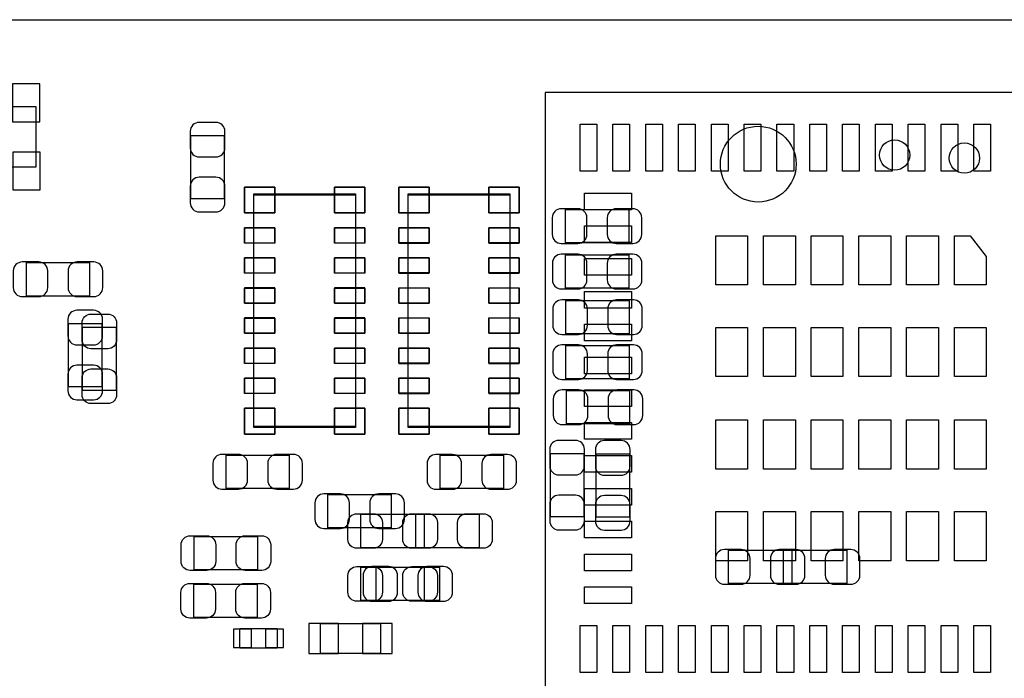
# Model space of a CAD drawing. Extents: x 7.2 to 74.8, y 34 to 67.
# Tile 7 of 9: x 40.9 to 57.4, y 55.9 to 67. Entities that reach past the tile are written whole.
import ezdxf

# ---------------------------------------------------------------- set-up
doc = ezdxf.new("R2010")
doc.units = 0
for name, color, linetype in [('BG_OUTLINE', 3, 'CONTINUOUS'), ('PG_ASSEMBLY_BOTTOM', 30, 'CONTINUOUS'), ('PG_ASSEMBLY_TOP', 23, 'CONTINUOUS'), ('PIN_BOTTOM', 231, 'CONTINUOUS'), ('PIN_TOP', 173, 'CONTINUOUS')]:
    doc.layers.add(name, color=color, linetype=linetype)

msp = doc.modelspace()

# ---------------------------------------------------------------- linework, layer by layer
at = {"layer": 'BG_OUTLINE'}
msp.add_lwpolyline([(74.799952, 55.992776, 0.414214), (72.800972, 53.993796, 0.414214), (74.799952, 51.994816), (74.799952, 33.993836), (23.949152, 33.993836), (23.949152, 37.493956, 0.414214), (23.451312, 37.994336, 0.414214), (22.950932, 37.493956), (22.950932, 33.993836), (7.200392, 33.993836), (7.200392, 51.994816, 0.414214), (9.199372, 53.993796, 0.414214), (7.200392, 55.992776), (7.199884, 66.987928), (74.799952, 66.987928)], format="xyb", close=True, dxfattribs=at)
at = {"layer": 'PG_ASSEMBLY_BOTTOM'}
for points in [[(41.1861, 64.516), (39.1795, 64.516), (39.1795, 65.532), (41.1861, 65.532)], [(44.341034, 65.047114), (44.341034, 63.986918), (43.781218, 63.986918), (43.781218, 65.047114)], [(44.837096, 60.15228), (44.837096, 64.05372), (46.538896, 64.05372), (46.538896, 60.15228)], [(49.125632, 64.0715), (49.125632, 60.17006), (47.423832, 60.17006), (47.423832, 64.0715)], [(50.058066, 63.808864), (51.118262, 63.808864), (51.118262, 63.249048), (50.058066, 63.249048)], [(51.119278, 62.486032), (50.059082, 62.486032), (50.059082, 63.045848), (51.119278, 63.045848)], [(42.084498, 62.356492), (41.024302, 62.356492), (41.024302, 62.916308), (42.084498, 62.916308)], [(51.126898, 61.721492), (50.066702, 61.721492), (50.066702, 62.281308), (51.126898, 62.281308)], [(42.291508, 61.896498), (42.291508, 60.836302), (41.731692, 60.836302), (41.731692, 61.896498)], [(51.126898, 60.967112), (50.066702, 60.967112), (50.066702, 61.526928), (51.126898, 61.526928)], [(51.13401, 60.212732), (50.073814, 60.212732), (50.073814, 60.772548), (51.13401, 60.772548)], [(45.430694, 59.130692), (44.370498, 59.130692), (44.370498, 59.690508), (45.430694, 59.690508)], [(47.958502, 59.687968), (49.018698, 59.687968), (49.018698, 59.128152), (47.958502, 59.128152)], [(50.366168, 59.717178), (50.366168, 58.656982), (49.806352, 58.656982), (49.806352, 59.717178)], [(50.570892, 58.651902), (50.570892, 59.712098), (51.130708, 59.712098), (51.130708, 58.651902)], [(47.139098, 58.470292), (46.078902, 58.470292), (46.078902, 59.030108), (47.139098, 59.030108)], [(52.792122, 58.095388), (53.852318, 58.095388), (53.852318, 57.535572), (52.792122, 57.535572)], [(53.71211, 58.095388), (54.772306, 58.095388), (54.772306, 57.535572), (53.71211, 57.535572)], [(46.886114, 57.810908), (47.94631, 57.810908), (47.94631, 57.251092), (46.886114, 57.251092)], [(45.22978, 56.78424), (45.22978, 56.45404), (44.59986, 56.45404), (44.59986, 56.78424)], [(46.956726, 56.366664), (45.956474, 56.366664), (45.956474, 56.866536), (46.956726, 56.866536)]]:
    msp.add_lwpolyline(points, close=True, dxfattribs=at)
at = {"layer": 'PG_ASSEMBLY_TOP'}
for points in [[(49.718214, 65.767966), (49.718214, 55.51805), (59.96813, 55.51805), (59.96813, 65.767966)], [(44.837096, 64.0715), (46.538896, 64.0715), (46.538896, 60.17006), (44.837096, 60.17006)], [(49.125632, 60.15228), (47.423832, 60.15228), (47.423832, 64.05372), (49.125632, 64.05372)], [(41.967912, 61.832998), (42.527728, 61.832998), (42.527728, 60.772802), (41.967912, 60.772802)], [(47.69231, 58.697368), (47.69231, 58.137552), (46.632114, 58.137552), (46.632114, 58.697368)], [(47.552102, 58.137552), (47.552102, 58.697368), (48.612298, 58.697368), (48.612298, 58.137552)], [(43.838622, 57.766712), (43.838622, 58.326528), (44.898818, 58.326528), (44.898818, 57.766712)], [(46.632114, 57.251092), (46.632114, 57.810908), (47.69231, 57.810908), (47.69231, 57.251092)], [(43.833542, 56.969152), (43.833542, 57.528968), (44.893738, 57.528968), (44.893738, 56.969152)]]:
    msp.add_lwpolyline(points, close=True, dxfattribs=at)
at = {"layer": 'PIN_BOTTOM'}
for points in [[(41.2496, 65.278), (41.2496, 65.913), (40.7924, 65.913), (40.7924, 65.278)], [(41.25468, 64.135), (41.25468, 64.77), (40.79748, 64.77), (40.79748, 64.135)], [(45.187616, 64.18072), (44.679616, 64.18072), (44.679616, 63.74892), (45.187616, 63.74892)], [(46.188376, 63.74892), (46.696376, 63.74892), (46.696376, 64.18072), (46.188376, 64.18072)], [(47.774352, 64.18072), (47.266352, 64.18072), (47.266352, 63.74892), (47.774352, 63.74892)], [(48.775112, 63.74892), (49.283112, 63.74892), (49.283112, 64.18072), (48.775112, 64.18072)], [(44.679616, 63.246), (45.187616, 63.246), (45.187616, 63.5), (44.679616, 63.5)], [(46.188376, 63.246), (46.696376, 63.246), (46.696376, 63.5), (46.188376, 63.5)], [(47.774352, 63.49746), (47.266352, 63.49746), (47.266352, 63.24346), (47.774352, 63.24346)], [(49.283112, 63.49746), (48.775112, 63.49746), (48.775112, 63.24346), (49.283112, 63.24346)], [(44.679616, 62.74308), (45.187616, 62.74308), (45.187616, 62.99708), (44.679616, 62.99708)], [(46.188376, 62.74308), (46.696376, 62.74308), (46.696376, 62.99708), (46.188376, 62.99708)], [(47.774352, 62.99454), (47.266352, 62.99454), (47.266352, 62.74054), (47.774352, 62.74054)], [(49.283112, 62.99454), (48.775112, 62.99454), (48.775112, 62.74054), (49.283112, 62.74054)], [(44.679616, 62.23762), (45.187616, 62.23762), (45.187616, 62.49162), (44.679616, 62.49162)], [(46.188376, 62.23762), (46.696376, 62.23762), (46.696376, 62.49162), (46.188376, 62.49162)], [(47.774352, 62.48908), (47.266352, 62.48908), (47.266352, 62.23508), (47.774352, 62.23508)], [(49.283112, 62.48908), (48.775112, 62.48908), (48.775112, 62.23508), (49.283112, 62.23508)], [(44.679616, 61.7347), (45.187616, 61.7347), (45.187616, 61.9887), (44.679616, 61.9887)], [(46.188376, 61.7347), (46.696376, 61.7347), (46.696376, 61.9887), (46.188376, 61.9887)], [(47.774352, 61.98616), (47.266352, 61.98616), (47.266352, 61.73216), (47.774352, 61.73216)], [(49.283112, 61.98616), (48.775112, 61.98616), (48.775112, 61.73216), (49.283112, 61.73216)], [(44.679616, 61.22924), (45.187616, 61.22924), (45.187616, 61.48324), (44.679616, 61.48324)], [(46.188376, 61.22924), (46.696376, 61.22924), (46.696376, 61.48324), (46.188376, 61.48324)], [(47.774352, 61.4807), (47.266352, 61.4807), (47.266352, 61.2267), (47.774352, 61.2267)], [(49.283112, 61.4807), (48.775112, 61.4807), (48.775112, 61.2267), (49.283112, 61.2267)], [(44.679616, 60.72632), (45.187616, 60.72632), (45.187616, 60.98032), (44.679616, 60.98032)], [(46.188376, 60.72632), (46.696376, 60.72632), (46.696376, 60.98032), (46.188376, 60.98032)], [(47.774352, 60.97778), (47.266352, 60.97778), (47.266352, 60.72378), (47.774352, 60.72378)], [(49.283112, 60.97778), (48.775112, 60.97778), (48.775112, 60.72378), (49.283112, 60.72378)], [(45.187616, 60.47486), (44.679616, 60.47486), (44.679616, 60.04306), (45.187616, 60.04306)], [(46.188376, 60.04306), (46.696376, 60.04306), (46.696376, 60.47486), (46.188376, 60.47486)], [(47.774352, 60.47486), (47.266352, 60.47486), (47.266352, 60.04306), (47.774352, 60.04306)], [(48.775112, 60.04306), (49.283112, 60.04306), (49.283112, 60.47486), (48.775112, 60.47486)], [(44.800266, 56.46674), (44.800266, 56.77154), (44.495466, 56.77154), (44.495466, 56.46674)], [(45.334174, 56.46674), (45.334174, 56.77154), (45.029374, 56.77154), (45.029374, 56.46674)], [(45.756449, 56.366537), (46.256575, 56.366537), (46.256575, 56.866663), (45.756449, 56.866663)], [(46.656625, 56.366537), (47.156751, 56.366537), (47.156751, 56.866663), (46.656625, 56.866663)]]:
    msp.add_lwpolyline(points, close=True, dxfattribs=at)
for points in [[(43.771058, 65.116964), (43.771058, 64.837056, 0.414846), (43.921172, 64.686942), (44.20108, 64.686942, 0.414846), (44.351194, 64.837056), (44.351194, 65.116964, 0.414846), (44.20108, 65.267078), (43.921172, 65.267078, 0.414846)], [(44.351194, 63.917068), (44.351194, 64.196976, 0.414846), (44.20108, 64.34709), (43.921172, 64.34709, 0.414846), (43.771058, 64.196976), (43.771058, 63.917068, 0.414846), (43.921172, 63.766954), (44.20108, 63.766954, 0.414846)], [(49.988216, 63.238888), (50.268124, 63.238888, 0.414846), (50.418238, 63.389002), (50.418238, 63.66891, 0.414846), (50.268124, 63.819024), (49.988216, 63.819024, 0.414846), (49.838102, 63.66891), (49.838102, 63.389002, 0.414846)], [(51.188112, 63.819024), (50.908204, 63.819024, 0.414846), (50.75809, 63.66891), (50.75809, 63.389002, 0.414846), (50.908204, 63.238888), (51.188112, 63.238888, 0.414846), (51.338226, 63.389002), (51.338226, 63.66891, 0.414846)], [(49.989232, 62.475872), (50.26914, 62.475872, 0.414846), (50.419254, 62.625986), (50.419254, 62.905894, 0.414846), (50.26914, 63.056008), (49.989232, 63.056008, 0.414846), (49.839118, 62.905894), (49.839118, 62.625986, 0.414846)], [(51.189128, 63.056008), (50.90922, 63.056008, 0.414846), (50.759106, 62.905894), (50.759106, 62.625986, 0.414846), (50.90922, 62.475872), (51.189128, 62.475872, 0.414846), (51.339242, 62.625986), (51.339242, 62.905894, 0.414846)], [(40.954452, 62.346332), (41.23436, 62.346332, 0.414846), (41.384474, 62.496446), (41.384474, 62.776354, 0.414846), (41.23436, 62.926468), (40.954452, 62.926468, 0.414846), (40.804338, 62.776354), (40.804338, 62.496446, 0.414846)], [(42.154348, 62.926468), (41.87444, 62.926468, 0.414846), (41.724326, 62.776354), (41.724326, 62.496446, 0.414846), (41.87444, 62.346332), (42.154348, 62.346332, 0.414846), (42.304462, 62.496446), (42.304462, 62.776354, 0.414846)], [(49.996852, 61.711332), (50.27676, 61.711332, 0.414846), (50.426874, 61.861446), (50.426874, 62.141354, 0.414846), (50.27676, 62.291468), (49.996852, 62.291468, 0.414846), (49.846738, 62.141354), (49.846738, 61.861446, 0.414846)], [(51.196748, 62.291468), (50.91684, 62.291468, 0.414846), (50.766726, 62.141354), (50.766726, 61.861446, 0.414846), (50.91684, 61.711332), (51.196748, 61.711332, 0.414846), (51.346862, 61.861446), (51.346862, 62.141354, 0.414846)], [(41.721532, 61.966348), (41.721532, 61.68644, 0.414846), (41.871646, 61.536326), (42.151554, 61.536326, 0.414846), (42.301668, 61.68644), (42.301668, 61.966348, 0.414846), (42.151554, 62.116462), (41.871646, 62.116462, 0.414846)], [(49.996852, 60.956952), (50.27676, 60.956952, 0.414846), (50.426874, 61.107066), (50.426874, 61.386974, 0.414846), (50.27676, 61.537088), (49.996852, 61.537088, 0.414846), (49.846738, 61.386974), (49.846738, 61.107066, 0.414846)], [(51.196748, 61.537088), (50.91684, 61.537088, 0.414846), (50.766726, 61.386974), (50.766726, 61.107066, 0.414846), (50.91684, 60.956952), (51.196748, 60.956952, 0.414846), (51.346862, 61.107066), (51.346862, 61.386974, 0.414846)], [(42.301668, 60.766452), (42.301668, 61.04636, 0.414846), (42.151554, 61.196474), (41.871646, 61.196474, 0.414846), (41.721532, 61.04636), (41.721532, 60.766452, 0.414846), (41.871646, 60.616338), (42.151554, 60.616338, 0.414846)], [(50.003964, 60.202572), (50.283872, 60.202572, 0.414846), (50.433986, 60.352686), (50.433986, 60.632594, 0.414846), (50.283872, 60.782708), (50.003964, 60.782708, 0.414846), (49.85385, 60.632594), (49.85385, 60.352686, 0.414846)], [(51.20386, 60.782708), (50.923952, 60.782708, 0.414846), (50.773838, 60.632594), (50.773838, 60.352686, 0.414846), (50.923952, 60.202572), (51.20386, 60.202572, 0.414846), (51.353974, 60.352686), (51.353974, 60.632594, 0.414846)], [(49.796192, 59.787028), (49.796192, 59.50712, 0.414846), (49.946306, 59.357006), (50.226214, 59.357006, 0.414846), (50.376328, 59.50712), (50.376328, 59.787028, 0.414846), (50.226214, 59.937142), (49.946306, 59.937142, 0.414846)], [(50.560732, 59.781948), (50.560732, 59.50204, 0.414846), (50.710846, 59.351926), (50.990754, 59.351926, 0.414846), (51.140868, 59.50204), (51.140868, 59.781948, 0.414846), (50.990754, 59.932062), (50.710846, 59.932062, 0.414846)], [(44.300648, 59.120532), (44.580556, 59.120532, 0.414846), (44.73067, 59.270646), (44.73067, 59.550554, 0.414846), (44.580556, 59.700668), (44.300648, 59.700668, 0.414846), (44.150534, 59.550554), (44.150534, 59.270646, 0.414846)], [(45.500544, 59.700668), (45.220636, 59.700668, 0.414846), (45.070522, 59.550554), (45.070522, 59.270646, 0.414846), (45.220636, 59.120532), (45.500544, 59.120532, 0.414846), (45.650658, 59.270646), (45.650658, 59.550554, 0.414846)], [(47.888652, 59.117992), (48.16856, 59.117992, 0.414846), (48.318674, 59.268106), (48.318674, 59.548014, 0.414846), (48.16856, 59.698128), (47.888652, 59.698128, 0.414846), (47.738538, 59.548014), (47.738538, 59.268106, 0.414846)], [(49.088548, 59.698128), (48.80864, 59.698128, 0.414846), (48.658526, 59.548014), (48.658526, 59.268106, 0.414846), (48.80864, 59.117992), (49.088548, 59.117992, 0.414846), (49.238662, 59.268106), (49.238662, 59.548014, 0.414846)], [(46.009052, 58.460132), (46.28896, 58.460132, 0.414846), (46.439074, 58.610246), (46.439074, 58.890154, 0.414846), (46.28896, 59.040268), (46.009052, 59.040268, 0.414846), (45.858938, 58.890154), (45.858938, 58.610246, 0.414846)], [(47.208948, 59.040268), (46.92904, 59.040268, 0.414846), (46.778926, 58.890154), (46.778926, 58.610246, 0.414846), (46.92904, 58.460132), (47.208948, 58.460132, 0.414846), (47.359062, 58.610246), (47.359062, 58.890154, 0.414846)], [(50.376328, 58.587132), (50.376328, 58.86704, 0.414846), (50.226214, 59.017154), (49.946306, 59.017154, 0.414846), (49.796192, 58.86704), (49.796192, 58.587132, 0.414846), (49.946306, 58.437018), (50.226214, 58.437018, 0.414846)], [(51.140868, 58.582052), (51.140868, 58.86196, 0.414846), (50.990754, 59.012074), (50.710846, 59.012074, 0.414846), (50.560732, 58.86196), (50.560732, 58.582052, 0.414846), (50.710846, 58.431938), (50.990754, 58.431938, 0.414846)], [(52.722272, 57.525412), (53.00218, 57.525412, 0.414846), (53.152294, 57.675526), (53.152294, 57.955434, 0.414846), (53.00218, 58.105548), (52.722272, 58.105548, 0.414846), (52.572158, 57.955434), (52.572158, 57.675526, 0.414846)], [(53.64226, 57.525412), (53.922168, 57.525412, 0.414846), (54.072282, 57.675526), (54.072282, 57.955434, 0.414846), (53.922168, 58.105548), (53.64226, 58.105548, 0.414846), (53.492146, 57.955434), (53.492146, 57.675526, 0.414846)], [(53.922168, 58.105548), (53.64226, 58.105548, 0.414846), (53.492146, 57.955434), (53.492146, 57.675526, 0.414846), (53.64226, 57.525412), (53.922168, 57.525412, 0.414846), (54.072282, 57.675526), (54.072282, 57.955434, 0.414846)], [(54.842156, 58.105548), (54.562248, 58.105548, 0.414846), (54.412134, 57.955434), (54.412134, 57.675526, 0.414846), (54.562248, 57.525412), (54.842156, 57.525412, 0.414846), (54.99227, 57.675526), (54.99227, 57.955434, 0.414846)], [(46.816264, 57.240932), (47.096172, 57.240932, 0.414846), (47.246286, 57.391046), (47.246286, 57.670954, 0.414846), (47.096172, 57.821068), (46.816264, 57.821068, 0.414846), (46.66615, 57.670954), (46.66615, 57.391046, 0.414846)], [(48.01616, 57.821068), (47.736252, 57.821068, 0.414846), (47.586138, 57.670954), (47.586138, 57.391046, 0.414846), (47.736252, 57.240932), (48.01616, 57.240932, 0.414846), (48.166274, 57.391046), (48.166274, 57.670954, 0.414846)]]:
    msp.add_lwpolyline(points, format="xyb", close=True, dxfattribs=at)
for centre, radius in [((53.2892, 64.5668), 0.635), ((55.5752, 64.7192), 0.254), ((56.7436, 64.6684), 0.254)]:
    msp.add_circle(centre, radius, dxfattribs=at)
at = {"layer": 'PIN_TOP'}
for points in [[(50.583592, 65.237868), (50.583592, 64.450468), (50.304192, 64.450468), (50.304192, 65.237868)], [(51.132232, 65.237868), (51.132232, 64.450468), (50.852832, 64.450468), (50.852832, 65.237868)], [(51.683412, 65.237868), (51.683412, 64.450468), (51.404012, 64.450468), (51.404012, 65.237868)], [(52.232052, 65.237868), (52.232052, 64.450468), (51.952652, 64.450468), (51.952652, 65.237868)], [(52.783232, 65.237868), (52.783232, 64.450468), (52.503832, 64.450468), (52.503832, 65.237868)], [(53.331872, 65.237868), (53.331872, 64.450468), (53.052472, 64.450468), (53.052472, 65.237868)], [(53.883052, 65.237868), (53.883052, 64.450468), (53.603652, 64.450468), (53.603652, 65.237868)], [(54.434232, 65.237868), (54.434232, 64.450468), (54.154832, 64.450468), (54.154832, 65.237868)], [(54.982872, 65.237868), (54.982872, 64.450468), (54.703472, 64.450468), (54.703472, 65.237868)], [(55.531512, 65.237868), (55.531512, 64.450468), (55.252112, 64.450468), (55.252112, 65.237868)], [(56.082692, 65.237868), (56.082692, 64.450468), (55.803292, 64.450468), (55.803292, 65.237868)], [(56.633872, 65.237868), (56.633872, 64.450468), (56.354472, 64.450468), (56.354472, 65.237868)], [(57.182512, 65.237868), (57.182512, 64.450468), (56.903112, 64.450468), (56.903112, 65.237868)], [(45.187616, 63.74892), (44.679616, 63.74892), (44.679616, 64.18072), (45.187616, 64.18072)], [(46.188376, 64.18072), (46.696376, 64.18072), (46.696376, 63.74892), (46.188376, 63.74892)], [(47.774352, 63.74892), (47.266352, 63.74892), (47.266352, 64.18072), (47.774352, 64.18072)], [(48.775112, 64.18072), (49.283112, 64.18072), (49.283112, 63.74892), (48.775112, 63.74892)], [(50.375312, 64.082168), (51.162712, 64.082168), (51.162712, 63.802768), (50.375312, 63.802768)], [(50.375312, 63.533528), (51.162712, 63.533528), (51.162712, 63.254128), (50.375312, 63.254128)], [(44.679616, 63.49746), (45.187616, 63.49746), (45.187616, 63.24346), (44.679616, 63.24346)], [(46.188376, 63.49746), (46.696376, 63.49746), (46.696376, 63.24346), (46.188376, 63.24346)], [(47.774352, 63.246), (47.266352, 63.246), (47.266352, 63.5), (47.774352, 63.5)], [(49.283112, 63.246), (48.775112, 63.246), (48.775112, 63.5), (49.283112, 63.5)], [(53.110892, 63.367158), (53.110892, 62.541658), (52.577492, 62.541658), (52.577492, 63.367158)], [(53.910992, 63.367158), (53.910992, 62.541658), (53.377592, 62.541658), (53.377592, 63.367158)], [(54.708552, 63.367158), (54.708552, 62.541658), (54.175152, 62.541658), (54.175152, 63.367158)], [(55.511192, 63.367158), (55.511192, 62.541658), (54.977792, 62.541658), (54.977792, 63.367158)], [(56.308752, 63.367158), (56.308752, 62.541658), (55.775352, 62.541658), (55.775352, 63.367158)], [(56.575452, 63.367158), (56.842152, 63.367158), (57.108852, 63.017908), (57.108852, 62.541658), (56.575452, 62.541658)], [(44.679616, 62.99454), (45.187616, 62.99454), (45.187616, 62.74054), (44.679616, 62.74054)], [(46.188376, 62.99454), (46.696376, 62.99454), (46.696376, 62.74054), (46.188376, 62.74054)], [(47.774352, 62.74308), (47.266352, 62.74308), (47.266352, 62.99708), (47.774352, 62.99708)], [(49.283112, 62.74308), (48.775112, 62.74308), (48.775112, 62.99708), (49.283112, 62.99708)], [(50.375312, 62.982348), (51.162712, 62.982348), (51.162712, 62.702948), (50.375312, 62.702948)], [(44.679616, 62.48908), (45.187616, 62.48908), (45.187616, 62.23508), (44.679616, 62.23508)], [(46.188376, 62.48908), (46.696376, 62.48908), (46.696376, 62.23508), (46.188376, 62.23508)], [(47.774352, 62.23762), (47.266352, 62.23762), (47.266352, 62.49162), (47.774352, 62.49162)], [(49.283112, 62.23762), (48.775112, 62.23762), (48.775112, 62.49162), (49.283112, 62.49162)], [(50.375312, 62.433708), (51.162712, 62.433708), (51.162712, 62.154308), (50.375312, 62.154308)], [(44.679616, 61.98616), (45.187616, 61.98616), (45.187616, 61.73216), (44.679616, 61.73216)], [(46.188376, 61.98616), (46.696376, 61.98616), (46.696376, 61.73216), (46.188376, 61.73216)], [(47.774352, 61.7347), (47.266352, 61.7347), (47.266352, 61.9887), (47.774352, 61.9887)], [(49.283112, 61.7347), (48.775112, 61.7347), (48.775112, 61.9887), (49.283112, 61.9887)], [(50.375312, 61.882528), (51.162712, 61.882528), (51.162712, 61.603128), (50.375312, 61.603128)], [(53.110892, 61.830458), (53.110892, 61.004958), (52.577492, 61.004958), (52.577492, 61.830458)], [(53.910992, 61.830458), (53.910992, 61.004958), (53.377592, 61.004958), (53.377592, 61.830458)], [(54.708552, 61.830458), (54.708552, 61.004958), (54.175152, 61.004958), (54.175152, 61.830458)], [(55.511192, 61.830458), (55.511192, 61.004958), (54.977792, 61.004958), (54.977792, 61.830458)], [(56.308752, 61.830458), (56.308752, 61.004958), (55.775352, 61.004958), (55.775352, 61.830458)], [(57.108852, 61.830458), (57.108852, 61.004958), (56.575452, 61.004958), (56.575452, 61.830458)], [(44.679616, 61.4807), (45.187616, 61.4807), (45.187616, 61.2267), (44.679616, 61.2267)], [(46.188376, 61.4807), (46.696376, 61.4807), (46.696376, 61.2267), (46.188376, 61.2267)], [(47.774352, 61.22924), (47.266352, 61.22924), (47.266352, 61.48324), (47.774352, 61.48324)], [(49.283112, 61.22924), (48.775112, 61.22924), (48.775112, 61.48324), (49.283112, 61.48324)], [(50.375312, 61.331348), (51.162712, 61.331348), (51.162712, 61.051948), (50.375312, 61.051948)], [(44.679616, 60.97778), (45.187616, 60.97778), (45.187616, 60.72378), (44.679616, 60.72378)], [(46.188376, 60.97778), (46.696376, 60.97778), (46.696376, 60.72378), (46.188376, 60.72378)], [(47.774352, 60.72632), (47.266352, 60.72632), (47.266352, 60.98032), (47.774352, 60.98032)], [(49.283112, 60.72632), (48.775112, 60.72632), (48.775112, 60.98032), (49.283112, 60.98032)], [(50.375312, 60.782708), (51.162712, 60.782708), (51.162712, 60.503308), (50.375312, 60.503308)], [(45.187616, 60.04306), (44.679616, 60.04306), (44.679616, 60.47486), (45.187616, 60.47486)], [(46.188376, 60.47486), (46.696376, 60.47486), (46.696376, 60.04306), (46.188376, 60.04306)], [(47.774352, 60.04306), (47.266352, 60.04306), (47.266352, 60.47486), (47.774352, 60.47486)], [(48.775112, 60.47486), (49.283112, 60.47486), (49.283112, 60.04306), (48.775112, 60.04306)], [(50.375312, 60.234068), (51.162712, 60.234068), (51.162712, 59.954668), (50.375312, 59.954668)], [(53.110892, 60.281058), (53.110892, 59.455558), (52.577492, 59.455558), (52.577492, 60.281058)], [(53.910992, 60.281058), (53.910992, 59.455558), (53.377592, 59.455558), (53.377592, 60.281058)], [(54.708552, 60.281058), (54.708552, 59.455558), (54.175152, 59.455558), (54.175152, 60.281058)], [(55.511192, 60.281058), (55.511192, 59.455558), (54.977792, 59.455558), (54.977792, 60.281058)], [(56.308752, 60.281058), (56.308752, 59.455558), (55.775352, 59.455558), (55.775352, 60.281058)], [(57.108852, 60.281058), (57.108852, 59.455558), (56.575452, 59.455558), (56.575452, 60.281058)], [(50.375312, 59.682888), (51.162712, 59.682888), (51.162712, 59.403488), (50.375312, 59.403488)], [(50.375312, 59.131708), (51.162712, 59.131708), (51.162712, 58.852308), (50.375312, 58.852308)], [(53.110892, 58.744358), (53.110892, 57.918858), (52.577492, 57.918858), (52.577492, 58.744358)], [(53.910992, 58.744358), (53.910992, 57.918858), (53.377592, 57.918858), (53.377592, 58.744358)], [(54.708552, 58.744358), (54.708552, 57.918858), (54.175152, 57.918858), (54.175152, 58.744358)], [(55.511192, 58.744358), (55.511192, 57.918858), (54.977792, 57.918858), (54.977792, 58.744358)], [(56.308752, 58.744358), (56.308752, 57.918858), (55.775352, 57.918858), (55.775352, 58.744358)], [(57.108852, 58.744358), (57.108852, 57.918858), (56.575452, 57.918858), (56.575452, 58.744358)], [(50.375312, 58.583068), (51.162712, 58.583068), (51.162712, 58.303668), (50.375312, 58.303668)], [(50.375312, 58.031888), (51.162712, 58.031888), (51.162712, 57.752488), (50.375312, 57.752488)], [(50.375312, 57.483248), (51.162712, 57.483248), (51.162712, 57.203848), (50.375312, 57.203848)], [(50.583592, 56.835548), (50.583592, 56.048148), (50.304192, 56.048148), (50.304192, 56.835548)], [(51.132232, 56.835548), (51.132232, 56.048148), (50.852832, 56.048148), (50.852832, 56.835548)], [(51.683412, 56.835548), (51.683412, 56.048148), (51.404012, 56.048148), (51.404012, 56.835548)], [(52.232052, 56.835548), (52.232052, 56.048148), (51.952652, 56.048148), (51.952652, 56.835548)], [(52.783232, 56.835548), (52.783232, 56.048148), (52.503832, 56.048148), (52.503832, 56.835548)], [(53.331872, 56.835548), (53.331872, 56.048148), (53.052472, 56.048148), (53.052472, 56.835548)], [(53.883052, 56.835548), (53.883052, 56.048148), (53.603652, 56.048148), (53.603652, 56.835548)], [(54.434232, 56.835548), (54.434232, 56.048148), (54.154832, 56.048148), (54.154832, 56.835548)], [(54.982872, 56.835548), (54.982872, 56.048148), (54.703472, 56.048148), (54.703472, 56.835548)], [(55.531512, 56.835548), (55.531512, 56.048148), (55.252112, 56.048148), (55.252112, 56.835548)], [(56.082692, 56.835548), (56.082692, 56.048148), (55.803292, 56.048148), (55.803292, 56.835548)], [(56.633872, 56.835548), (56.633872, 56.048148), (56.354472, 56.048148), (56.354472, 56.835548)], [(57.182512, 56.835548), (57.182512, 56.048148), (56.903112, 56.048148), (56.903112, 56.835548)]]:
    msp.add_lwpolyline(points, close=True, dxfattribs=at)
for points in [[(42.537888, 61.902848), (42.537888, 61.62294, -0.414846), (42.387774, 61.472826), (42.107866, 61.472826, -0.414846), (41.957752, 61.62294), (41.957752, 61.902848, -0.414846), (42.107866, 62.052962), (42.387774, 62.052962, -0.414846)], [(41.957752, 60.702952), (41.957752, 60.98286, -0.414846), (42.107866, 61.132974), (42.387774, 61.132974, -0.414846), (42.537888, 60.98286), (42.537888, 60.702952, -0.414846), (42.387774, 60.552838), (42.107866, 60.552838, -0.414846)], [(46.562264, 58.707528), (46.842172, 58.707528, -0.414846), (46.992286, 58.557414), (46.992286, 58.277506, -0.414846), (46.842172, 58.127392), (46.562264, 58.127392, -0.414846), (46.41215, 58.277506), (46.41215, 58.557414, -0.414846)], [(47.76216, 58.127392), (47.482252, 58.127392, -0.414846), (47.332138, 58.277506), (47.332138, 58.557414, -0.414846), (47.482252, 58.707528), (47.76216, 58.707528, -0.414846), (47.912274, 58.557414), (47.912274, 58.277506, -0.414846)], [(47.482252, 58.707528), (47.76216, 58.707528, -0.414846), (47.912274, 58.557414), (47.912274, 58.277506, -0.414846), (47.76216, 58.127392), (47.482252, 58.127392, -0.414846), (47.332138, 58.277506), (47.332138, 58.557414, -0.414846)], [(48.682148, 58.127392), (48.40224, 58.127392, -0.414846), (48.252126, 58.277506), (48.252126, 58.557414, -0.414846), (48.40224, 58.707528), (48.682148, 58.707528, -0.414846), (48.832262, 58.557414), (48.832262, 58.277506, -0.414846)], [(43.768772, 58.336688), (44.04868, 58.336688, -0.414846), (44.198794, 58.186574), (44.198794, 57.906666, -0.414846), (44.04868, 57.756552), (43.768772, 57.756552, -0.414846), (43.618658, 57.906666), (43.618658, 58.186574, -0.414846)], [(44.968668, 57.756552), (44.68876, 57.756552, -0.414846), (44.538646, 57.906666), (44.538646, 58.186574, -0.414846), (44.68876, 58.336688), (44.968668, 58.336688, -0.414846), (45.118782, 58.186574), (45.118782, 57.906666, -0.414846)], [(46.562264, 57.821068), (46.842172, 57.821068, -0.414846), (46.992286, 57.670954), (46.992286, 57.391046, -0.414846), (46.842172, 57.240932), (46.562264, 57.240932, -0.414846), (46.41215, 57.391046), (46.41215, 57.670954, -0.414846)], [(47.76216, 57.240932), (47.482252, 57.240932, -0.414846), (47.332138, 57.391046), (47.332138, 57.670954, -0.414846), (47.482252, 57.821068), (47.76216, 57.821068, -0.414846), (47.912274, 57.670954), (47.912274, 57.391046, -0.414846)], [(43.763692, 57.539128), (44.0436, 57.539128, -0.414846), (44.193714, 57.389014), (44.193714, 57.109106, -0.414846), (44.0436, 56.958992), (43.763692, 56.958992, -0.414846), (43.613578, 57.109106), (43.613578, 57.389014, -0.414846)], [(44.963588, 56.958992), (44.68368, 56.958992, -0.414846), (44.533566, 57.109106), (44.533566, 57.389014, -0.414846), (44.68368, 57.539128), (44.963588, 57.539128, -0.414846), (45.113702, 57.389014), (45.113702, 57.109106, -0.414846)]]:
    msp.add_lwpolyline(points, format="xyb", close=True, dxfattribs=at)

doc.saveas('drawing.dxf')
